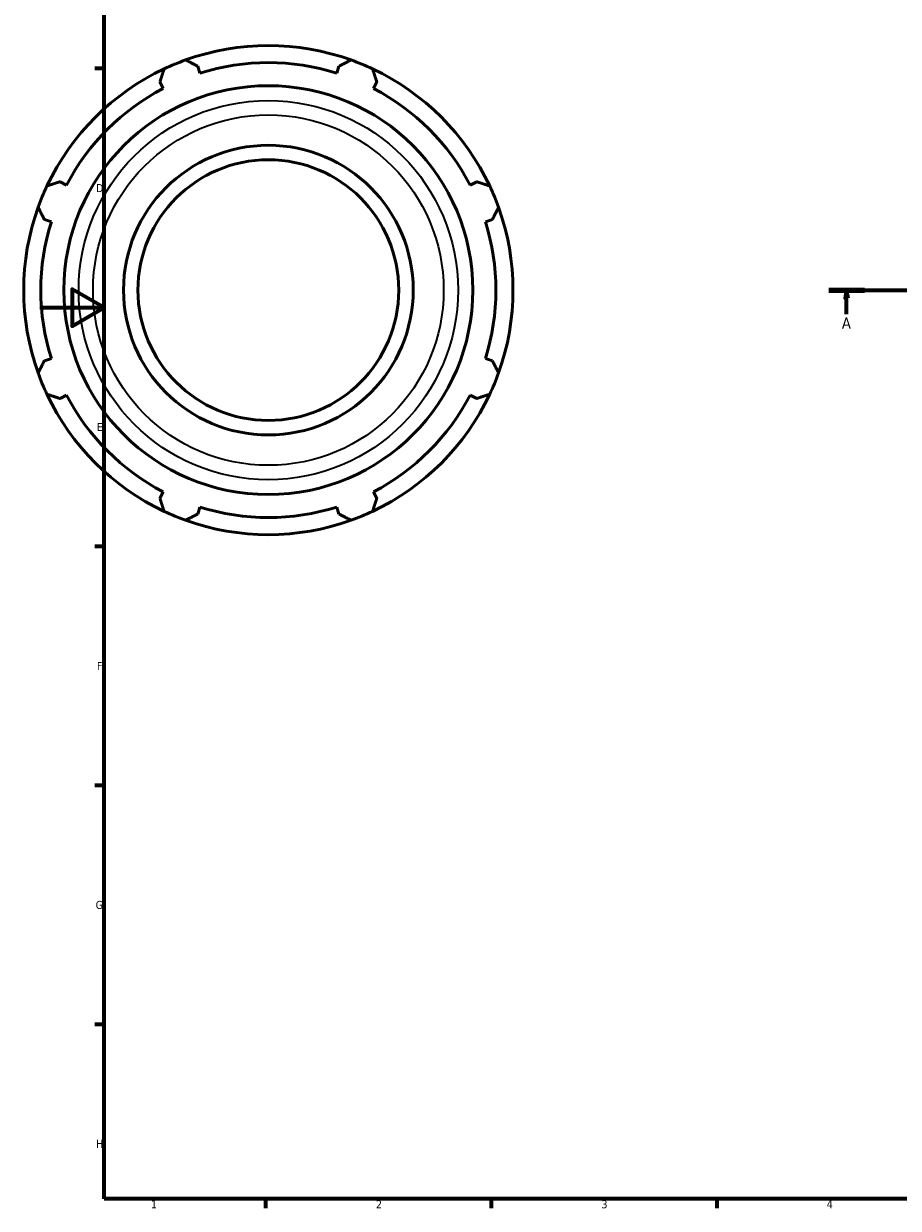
# Model space of a CAD drawing. Header units: millimetres. Extents: x -147 to 1164, y -57 to 752.
# Tile 1 of 6: x -5 to 267, y 17 to 385. Entities that reach past the tile are written whole.
import ezdxf

# ---------------------------------------------------------------- set-up
doc = ezdxf.new("R2010")
doc.units = ezdxf.units.MM
doc.linetypes.add('CHAIN', pattern=[0.7087, 0.4724, -0.0591, 0.1181, -0.0591])
for name, color, linetype, lineweight in [('Border (ISO)', 7, 'Continuous', 70), ('Section Line (ISO)', 7, 'CHAIN', 70), ('Visible (ISO)', 7, 'Continuous', 50), ('Visible Narrow (ISO)', 7, 'Continuous', 35)]:
    doc.layers.add(name, color=color, linetype=linetype, lineweight=lineweight)
doc.styles.add('Label Text (ISO)', font='tahoma.ttf')
doc.styles.add('Note Text (ISO)', font='tahoma.ttf')

# ---------------------------------------------------------------- blocks, each defined once
blk = doc.blocks.new('Borders Default Border')
at = {"layer": 'Border (ISO)'}
for p, q in [((20, 371.25), (17.1, 371.25)), ((20, 222.75), (17.1, 222.75)), ((20, 148.5), (17.1, 148.5)), ((20, 74.25), (17.1, 74.25)), ((70.08, 20), (70.08, 17.1)), ((140.17, 20), (140.17, 17.1)), ((210.25, 20), (210.25, 17.1))]:
    blk.add_line(p, q, dxfattribs=at)
at = {"layer": 'Border (ISO)', "flags": 128}
for points in [[(20, 20), (20, 574), (821, 574), (821, 20), (20, 20)], [(0, 297), (20, 297), (10, 302.77), (10, 291.23), (20, 297)]]:
    blk.add_lwpolyline(points, dxfattribs=at)
at = {"layer": 'Border (ISO)', "color": 232, "true_color": 0xca0064, "char_height": 2.5, "attachment_point": 7, "style": 'Note Text (ISO)'}
for s, insert in [('D', (17.43, 332.88)), ('E', (17.64, 258.63)), ('F', (17.7, 184.38)), ('G', (17.31, 110.08)), ('H', (17.44, 35.88)), ('1', (34.48, 17.1)), ('2', (104.37, 17.1)), ('3', (174.43, 17.05)), ('4', (244.42, 17.1))]:
    blk.add_mtext(s, dxfattribs=dict(at, insert=insert))
blk = doc.blocks.new('2dTransSection0')
at = {"layer": 'Section Line (ISO)', "linetype": 'CHAIN'}
blk.add_line((245.08, 302.43), (755.98, 302.43), dxfattribs=at)
at = {"layer": 'Section Line (ISO)', "linetype": 'Continuous', "lineweight": 140}
blk.add_line((245.08, 302.43), (256.14, 302.43), dxfattribs=at)
at = {"layer": 'Section Line (ISO)', "linetype": 'Continuous'}
for p, q in [((250.61, 302.43), (250.11, 299.93)), ((250.61, 299.93), (250.61, 302.43)), ((251.11, 299.93), (250.61, 302.43)), ((250.11, 299.93), (251.11, 299.93)), ((250.61, 294.97), (250.61, 299.93))]:
    blk.add_line(p, q, dxfattribs=at)
at = {"layer": 'Section Line (ISO)', "linetype": 'Continuous', "flags": 128}
blk.add_lwpolyline([(251.11, 299.93), (250.61, 302.43), (250.11, 299.93), (251.11, 299.93)], dxfattribs=at)
at = {"layer": 'Section Line (ISO)'}
blk.add_solid([(251.11, 299.93), (250.61, 302.43), (250.11, 299.93), (251.11, 299.93)], dxfattribs=at)
at = {"layer": 'Section Line (ISO)', "insert": (249.12, 290.43), "char_height": 3.5, "attachment_point": 7, "style": 'Label Text (ISO)'}
blk.add_mtext('A', dxfattribs=at)

msp = doc.modelspace()

# ---------------------------------------------------------------- linework, layer by layer
at = {"layer": 'Visible (ISO)'}
for p, q in [((49.705, 369.836), (49.019, 372.011)), ((92.898, 372.011), (92.212, 369.836)), ((37.269, 367.144), (38.322, 365.121)), ((103.595, 365.121), (104.648, 367.144)), ((8.265, 335.064), (6.242, 336.117)), ((135.675, 336.117), (133.652, 335.064)), ((1.375, 324.367), (3.55, 323.681)), ((138.367, 323.681), (140.542, 324.367)), ((3.55, 281.173), (1.375, 280.488)), ((140.542, 280.488), (138.367, 281.173)), ((6.242, 268.738), (8.265, 269.791)), ((133.652, 269.791), (135.675, 268.738)), ((38.322, 239.733), (37.269, 237.711)), ((104.648, 237.711), (103.595, 239.733)), ((49.019, 232.844), (49.705, 235.019)), ((92.212, 235.019), (92.898, 232.844))]:
    msp.add_line(p, q, dxfattribs=at)
for radius in [63.515, 45, 40.5]:
    msp.add_circle((70.959, 302.427), radius, dxfattribs=at)
for radius, start, end in [(76, 70.20802, 109.79198), (76, 109.79198, 115.20802), (70.68, 72.5, 107.5), (76, 64.79198, 70.20802), (76, 115.20802, 154.79198), (76, 25.20802, 64.79198), (70.68, 117.5, 152.5), (70.68, 27.5, 62.5), (76, 154.79198, 160.20802), (76, 19.79198, 25.20802), (76, 160.20802, 199.79198), (76, 340.20802, 19.79198), (70.68, 162.5, 197.5), (70.68, 342.5, 17.5), (76, 199.79198, 205.20802), (76, 334.79198, 340.20802), (76, 205.20802, 244.79198), (70.68, 207.5, 242.5), (76, 295.20802, 334.79198), (70.68, 297.5, 332.5), (76, 244.79198, 250.20802), (70.68, 252.5, 287.5), (76, 289.79198, 295.20802), (76, 250.20802, 289.79198)]:
    msp.add_arc((70.959, 302.427), radius, start, end, dxfattribs=at)
for points, weights in [([(45.224, 373.938), (47.16, 372.955), (49.019, 372.011)], [1, 1.00195900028, 1.00310231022]), ([(92.898, 372.011), (94.757, 372.955), (96.693, 373.938)], [1.00310231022, 1.00195900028, 1]), ([(37.269, 367.144), (37.916, 369.125), (38.59, 371.19)], [1.00310231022, 1.00195900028, 1]), ([(103.327, 371.19), (104.001, 369.125), (104.648, 367.144)], [1, 1.00195900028, 1.00310231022]), ([(2.196, 334.796), (4.261, 335.47), (6.242, 336.117)], [1, 1.00195900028, 1.00310231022]), ([(135.675, 336.117), (137.657, 335.47), (139.721, 334.796)], [1.00310231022, 1.00195900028, 1]), ([(1.375, 324.367), (0.431, 326.225), (-0.552, 328.161)], [1.00310231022, 1.00195900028, 1]), ([(142.469, 328.161), (141.486, 326.225), (140.542, 324.367)], [1, 1.00195900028, 1.00310231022]), ([(-0.552, 276.693), (0.431, 278.629), (1.375, 280.488)], [1, 1.00195900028, 1.00310231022]), ([(140.542, 280.488), (141.486, 278.629), (142.469, 276.693)], [1.00310231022, 1.00195900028, 1]), ([(6.242, 268.738), (4.261, 269.385), (2.196, 270.059)], [1.00310231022, 1.00195900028, 1]), ([(139.721, 270.059), (137.657, 269.385), (135.675, 268.738)], [1, 1.00195900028, 1.00310231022]), ([(38.59, 233.665), (37.916, 235.729), (37.269, 237.711)], [1, 1.00195900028, 1.00310231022]), ([(104.648, 237.711), (104.001, 235.729), (103.327, 233.665)], [1.00310231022, 1.00195900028, 1]), ([(49.019, 232.844), (47.16, 231.9), (45.224, 230.917)], [1.00310231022, 1.00195900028, 1]), ([(96.693, 230.917), (94.757, 231.9), (92.898, 232.844)], [1, 1.00195900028, 1.00310231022])]:
    msp.add_rational_spline(points, weights, degree=2, dxfattribs=at)
at = {"layer": 'Visible Narrow (ISO)'}
for radius in [58.924, 54.448]:
    msp.add_circle((70.959, 302.427), radius, dxfattribs=at)

# ---------------------------------------------------------------- block references
msp.add_blockref('Borders Default Border', (0, 0))
at = {"layer": 'Section Line (ISO)'}
msp.add_blockref('2dTransSection0', (0, 0), dxfattribs=at)

doc.saveas('drawing.dxf')
